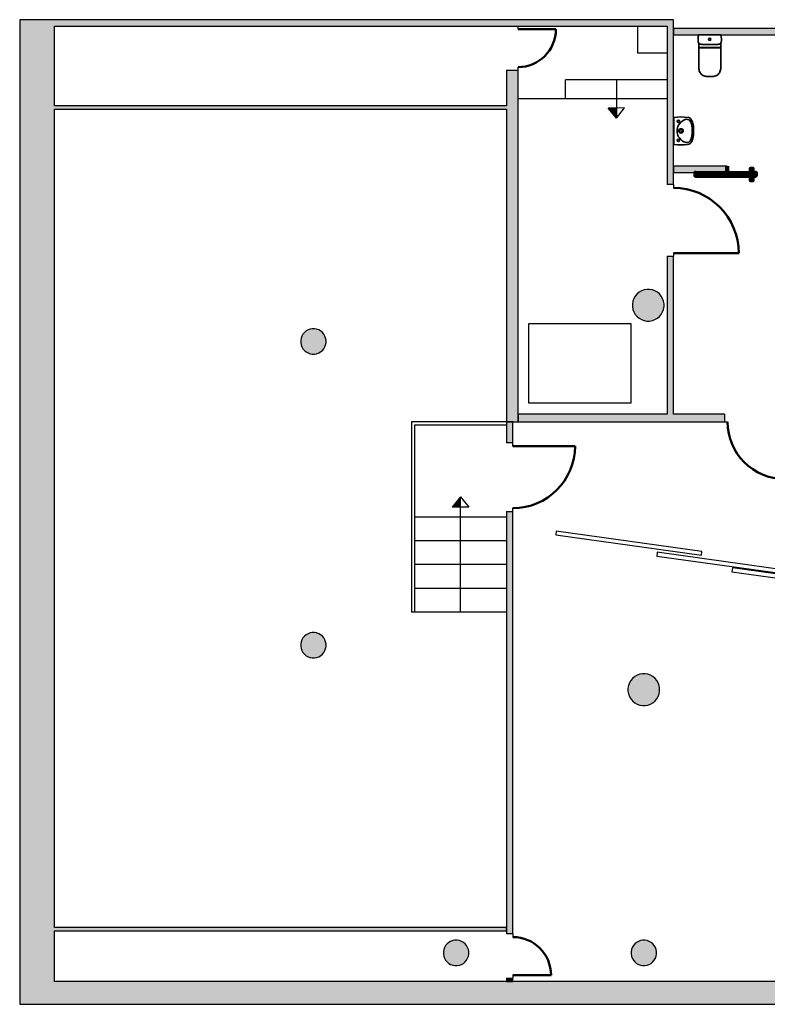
# Model space of a CAD drawing. Header units: metres. Extents: x -1 to 430, y -6 to 31.
# Tile 2 of 6: x 391 to 403, y 13 to 28. Entities that reach past the tile are written whole.
import ezdxf

# ---------------------------------------------------------------- set-up
doc = ezdxf.new("R2010")
doc.units = ezdxf.units.M
doc.linetypes.add('CONTINUA', pattern=[0])
for name, color, linetype, lineweight in [('3D PB MURS', 7, 'CONTINUA', 25), ('3D PB MURS NOUS', 7, 'CONTINUA', 25), ('3D PB PILAR', 7, 'CONTINUA', 25), ('PB ESCALES 2D', 7, 'CONTINUA', 25)]:
    doc.layers.add(name, color=color, linetype=linetype, lineweight=lineweight)

# ---------------------------------------------------------------- blocks, each defined once
blk = doc.blocks.new('_CLOSEDFILLED')
at = {"color": 0, "linetype": 'ByBlock', "lineweight": -2}
blk.add_solid([(-1, 0), (0, 0), (-1, 0)], dxfattribs=at)
blk = doc.blocks.new('OBJETO_COMPLEJO_3')
at = {"layer": '3D PB MURS NOUS', "lineweight": 35, "transparency": 33554687}
for p, q in [((401.847, 28.115), (401.847, 28.028)), ((402.212, 28.028), (402.211, 28.115)), ((401.857, 27.989), (401.857, 27.92)), ((402.202, 27.92), (402.202, 27.989)), ((401.854, 27.917), (401.857, 27.603)), ((402.202, 27.603), (402.204, 27.917)), ((402.018, 27.466), (402.029, 27.466)), ((402.029, 27.466), (402.04, 27.466))]:
    blk.add_line(p, q, dxfattribs=at)
blk.add_lwpolyline([(402.205, 28.121), (402.029, 28.121), (402.029, 28.121), (402.029, 28.121), (401.853, 28.121)], dxfattribs=at)
for centre, radius, start, end in [((401.853, 28.115), 0.006, 89.9956, 179.6868), ((402.205, 28.115), 0.006, 0.3132, 90.0044), ((401.908, 28.022), 0.0616, 175.0868, 212.7316), ((402.15, 28.022), 0.0616, 327.2684, 4.9132), ((401.856, 27.917), 0.00159, 101.7955, 180.4004), ((401.856, 27.92), 0.0014, 291.5043, 325.5038), ((401.855, 27.924), 0.00468, 272.139, 282.1043), ((402.203, 27.92), 0.0014, 214.4962, 248.4957), ((402.203, 27.924), 0.00468, 257.8957, 267.861), ((402.203, 27.917), 0.00159, 359.5996, 78.2045), ((402.009, 27.599), 0.152, 178.5373, 203.589), ((401.985, 27.592), 0.127, 204.9077, 234.8794), ((401.979, 27.587), 0.119, 235.8185, 262.3668), ((402.08, 27.587), 0.119, 277.6332, 304.1815), ((402.074, 27.592), 0.127, 305.1206, 335.0923), ((402.05, 27.599), 0.152, 336.411, 1.4627), ((402.011, 27.853), 0.387, 262.9661, 271.1498), ((402.048, 27.853), 0.387, 268.8502, 277.0339)]:
    blk.add_arc(centre, radius, start, end, dxfattribs=at)

msp = doc.modelspace()

# ---------------------------------------------------------------- hatches: boundary and pattern name
at = {"layer": '3D PB MURS', "linetype": 'CONTINUA', "lineweight": 18, "true_color": 0xa0a0a0, "transparency": 33554687}
for points in [[(391.15, 28.361), (391.15, 12.841), (391.7, 12.841), (391.7, 28.361)], [(400.756, 28.361), (391.7, 28.361), (391.7, 28.261), (400.756, 28.261)], [(401.456, 28.361), (400.756, 28.361), (400.756, 28.261), (401.456, 28.261)], [(401.456, 25.761), (401.456, 28.261), (401.356, 28.261), (401.356, 25.761)], [(399.006, 22.021), (399.006, 27.563), (398.826, 27.563), (398.826, 22.021)], [(391.7, 26.951), (398.826, 26.951), (398.826, 27.001), (391.7, 27.001)], [(401.356, 22.141), (401.456, 22.141), (401.456, 24.631), (401.356, 24.631)], [(399.006, 22.021), (402.259, 22.021), (402.259, 22.141), (399.006, 22.141)], [(398.826, 22.021), (398.826, 21.691), (398.926, 21.691), (398.926, 22.021)], [(398.926, 13.951), (398.926, 20.611), (398.826, 20.611), (398.826, 13.951)], [(391.7, 14.001), (398.826, 14.001), (398.826, 14.051), (391.7, 14.051)], [(391.7, 12.841), (400.756, 12.841), (400.756, 13.201), (391.7, 13.201)], [(398.926, 13.201), (398.926, 13.251), (398.826, 13.251), (398.826, 13.201)], [(400.756, 12.841), (423.657, 12.841), (423.732, 13.201), (400.756, 13.201)]]:
    msp.add_hatch(color=253, dxfattribs=at).paths.add_polyline_path(points)
at = {"layer": '3D PB MURS NOUS', "linetype": 'CONTINUA', "lineweight": 18, "transparency": 33554687}
for color, points in [(220, [(403.256, 28.221), (401.456, 28.221), (401.456, 28.121), (403.256, 28.121)]), (2, [(401.456, 25.951), (402.304, 25.951), (402.304, 26.051), (401.456, 26.051)])]:
    msp.add_hatch(color=color, dxfattribs=at).paths.add_polyline_path(points)
at = {"layer": '3D PB PILAR', "linetype": 'CONTINUA', "lineweight": 18, "transparency": 33554687}
for points in [[(401.081, 24.109), (401.037, 24.109), (400.994, 24.102), (400.953, 24.087), (400.915, 24.065), (400.882, 24.037), (400.853, 24.003), (400.832, 23.966), (400.817, 23.925), (400.809, 23.882), (400.809, 23.838), (400.817, 23.795), (400.832, 23.754), (400.853, 23.716), (400.882, 23.682), (400.915, 23.654), (400.953, 23.633), (400.994, 23.618), (401.037, 23.61), (401.081, 23.61), (401.124, 23.618), (401.165, 23.633), (401.203, 23.654), (401.236, 23.682), (401.264, 23.716), (401.286, 23.754), (401.301, 23.795), (401.308, 23.838), (401.308, 23.882), (401.301, 23.925), (401.286, 23.966), (401.264, 24.003), (401.236, 24.037), (401.203, 24.065), (401.165, 24.087), (401.124, 24.102)], [(395.797, 23.489), (395.762, 23.489), (395.727, 23.483), (395.695, 23.471), (395.664, 23.454), (395.638, 23.432), (395.615, 23.405), (395.598, 23.374), (395.586, 23.342), (395.58, 23.307), (395.58, 23.272), (395.586, 23.238), (395.598, 23.205), (395.615, 23.175), (395.638, 23.148), (395.664, 23.125), (395.695, 23.108), (395.727, 23.096), (395.762, 23.09), (395.797, 23.09), (395.831, 23.096), (395.864, 23.108), (395.894, 23.125), (395.921, 23.148), (395.944, 23.175), (395.961, 23.205), (395.973, 23.238), (395.979, 23.272), (395.979, 23.307), (395.973, 23.342), (395.961, 23.374), (395.944, 23.405), (395.921, 23.432), (395.894, 23.454), (395.864, 23.471), (395.831, 23.483)], [(395.797, 18.7), (395.762, 18.7), (395.727, 18.694), (395.695, 18.682), (395.664, 18.664), (395.638, 18.642), (395.615, 18.615), (395.598, 18.585), (395.586, 18.552), (395.58, 18.518), (395.58, 18.483), (395.586, 18.448), (395.598, 18.415), (395.615, 18.385), (395.638, 18.358), (395.664, 18.336), (395.695, 18.318), (395.727, 18.307), (395.762, 18.3), (395.797, 18.3), (395.831, 18.307), (395.864, 18.318), (395.894, 18.336), (395.921, 18.358), (395.944, 18.385), (395.961, 18.415), (395.973, 18.448), (395.979, 18.483), (395.979, 18.518), (395.973, 18.552), (395.961, 18.585), (395.944, 18.615), (395.921, 18.642), (395.894, 18.664), (395.864, 18.682), (395.831, 18.694)], [(401.011, 18.05), (400.967, 18.05), (400.924, 18.042), (400.883, 18.027), (400.845, 18.006), (400.812, 17.978), (400.783, 17.944), (400.762, 17.906), (400.747, 17.865), (400.739, 17.822), (400.739, 17.778), (400.747, 17.735), (400.762, 17.694), (400.783, 17.657), (400.812, 17.623), (400.845, 17.595), (400.883, 17.573), (400.924, 17.558), (400.967, 17.551), (401.011, 17.551), (401.054, 17.558), (401.095, 17.573), (401.133, 17.595), (401.166, 17.623), (401.194, 17.657), (401.216, 17.694), (401.231, 17.735), (401.238, 17.778), (401.238, 17.822), (401.231, 17.865), (401.216, 17.906), (401.194, 17.944), (401.166, 17.978), (401.133, 18.006), (401.095, 18.027), (401.054, 18.042)], [(398.047, 13.85), (398.012, 13.85), (397.977, 13.844), (397.944, 13.832), (397.914, 13.815), (397.887, 13.792), (397.865, 13.766), (397.847, 13.735), (397.835, 13.703), (397.829, 13.668), (397.829, 13.633), (397.835, 13.599), (397.847, 13.566), (397.865, 13.536), (397.887, 13.509), (397.914, 13.486), (397.944, 13.469), (397.977, 13.457), (398.012, 13.451), (398.047, 13.451), (398.081, 13.457), (398.114, 13.469), (398.144, 13.486), (398.171, 13.509), (398.193, 13.536), (398.211, 13.566), (398.223, 13.599), (398.229, 13.633), (398.229, 13.668), (398.223, 13.703), (398.211, 13.735), (398.193, 13.766), (398.171, 13.792), (398.144, 13.815), (398.114, 13.832), (398.081, 13.844)], [(401.006, 13.85), (400.971, 13.85), (400.937, 13.844), (400.904, 13.832), (400.874, 13.815), (400.847, 13.792), (400.825, 13.766), (400.807, 13.735), (400.795, 13.703), (400.789, 13.668), (400.789, 13.633), (400.795, 13.599), (400.807, 13.566), (400.825, 13.536), (400.847, 13.509), (400.874, 13.486), (400.904, 13.469), (400.937, 13.457), (400.971, 13.451), (401.006, 13.451), (401.041, 13.457), (401.074, 13.469), (401.104, 13.486), (401.131, 13.509), (401.153, 13.536), (401.171, 13.566), (401.182, 13.599), (401.189, 13.633), (401.189, 13.668), (401.182, 13.703), (401.171, 13.735), (401.153, 13.766), (401.131, 13.792), (401.104, 13.815), (401.074, 13.832), (401.041, 13.844)]]:
    msp.add_hatch(color=9, dxfattribs=at).paths.add_polyline_path(points)

# ---------------------------------------------------------------- linework, layer by layer
at = {"layer": '3D PB MURS', "color": 7, "linetype": 'CONTINUA', "lineweight": 25, "transparency": 33554687}
for p, q in [((391.15, 28.361), (391.15, 12.841)), ((391.7, 28.361), (391.15, 28.361)), ((400.756, 28.361), (391.7, 28.361)), ((391.7, 27.001), (391.7, 28.261)), ((391.7, 28.261), (398.826, 28.261)), ((398.826, 28.261), (399.006, 28.261)), ((399.006, 28.261), (400.756, 28.261)), ((399.006, 28.211), (399.006, 28.261)), ((401.456, 28.361), (400.756, 28.361)), ((400.756, 28.261), (401.356, 28.261)), ((401.356, 28.261), (401.356, 25.761)), ((401.456, 28.264), (401.456, 28.361)), ((401.456, 28.261), (401.456, 28.264)), ((401.456, 25.761), (401.456, 28.261)), ((398.826, 27.563), (399.006, 27.563)), ((398.826, 27.563), (398.826, 27.001)), ((399.006, 27.563), (399.006, 27.613)), ((399.006, 22.141), (399.006, 27.563)), ((398.826, 27.001), (391.7, 27.001)), ((391.7, 14.051), (391.7, 26.951)), ((391.7, 26.951), (398.826, 26.951)), ((398.826, 26.951), (398.826, 22.021)), ((401.456, 25.761), (401.356, 25.761)), ((401.456, 25.761), (401.456, 25.711)), ((401.456, 24.681), (401.456, 24.631)), ((401.356, 24.631), (401.456, 24.631)), ((401.356, 24.631), (401.356, 22.141)), ((401.456, 22.141), (401.456, 24.631)), ((401.356, 22.141), (399.006, 22.141)), ((399.006, 22.141), (399.006, 22.021)), ((399.006, 22.021), (399.006, 22.141)), ((402.259, 22.141), (401.456, 22.141)), ((402.259, 22.141), (402.259, 22.021)), ((398.926, 22.021), (398.826, 22.021)), ((398.826, 22.021), (398.826, 21.691)), ((398.826, 22.021), (398.926, 22.021)), ((398.926, 21.691), (398.926, 22.021)), ((398.926, 22.021), (399.006, 22.021)), ((399.006, 22.021), (402.259, 22.021)), ((402.259, 22.021), (402.309, 22.021)), ((398.926, 21.691), (398.826, 21.691)), ((398.926, 21.641), (398.926, 21.691)), ((398.926, 20.611), (398.926, 20.661)), ((398.826, 20.611), (398.926, 20.611)), ((398.826, 20.611), (398.826, 14.051)), ((398.926, 13.951), (398.926, 20.611)), ((399.608, 20.301), (399.6, 20.241)), ((399.6, 20.241), (401.897, 19.921)), ((401.906, 19.98), (399.608, 20.301)), ((401.201, 19.966), (401.193, 19.906)), ((401.193, 19.906), (403.49, 19.585)), ((403.499, 19.645), (401.201, 19.966)), ((401.897, 19.921), (401.906, 19.98)), ((402.387, 19.718), (402.379, 19.659)), ((404.685, 19.398), (402.387, 19.718)), ((402.379, 19.659), (404.676, 19.338)), ((398.826, 14.051), (391.7, 14.051)), ((391.7, 13.201), (391.7, 14.001)), ((391.7, 14.001), (398.826, 14.001)), ((398.826, 14.051), (398.826, 14.001)), ((398.826, 14.001), (398.826, 14.051)), ((398.826, 14.001), (398.826, 13.951)), ((398.926, 13.951), (398.826, 13.951)), ((398.926, 13.951), (398.926, 13.901)), ((398.826, 13.201), (391.7, 13.201)), ((398.826, 13.251), (398.926, 13.251)), ((398.826, 13.251), (398.826, 13.201)), ((398.926, 13.201), (398.826, 13.201)), ((398.826, 13.201), (398.926, 13.201)), ((398.926, 13.301), (398.926, 13.251)), ((398.926, 13.201), (398.926, 13.251)), ((400.756, 13.201), (398.926, 13.201)), ((400.927, 13.201), (400.756, 13.201)), ((406.091, 13.201), (400.927, 13.201)), ((391.15, 12.841), (391.7, 12.841)), ((391.7, 12.841), (400.756, 12.841)), ((400.756, 12.841), (400.927, 12.841)), ((400.927, 12.841), (423.657, 12.841))]:
    msp.add_line(p, q, dxfattribs=at)
at = {"layer": '3D PB MURS', "color": 202, "linetype": 'CONTINUA', "lineweight": 50, "transparency": 33554687}
for p, q in [((399.006, 28.211), (399.604, 28.211)), ((401.456, 24.681), (402.486, 24.681)), ((398.926, 21.641), (399.906, 21.641)), ((398.926, 13.301), (399.526, 13.301))]:
    msp.add_line(p, q, dxfattribs=at)
for centre, radius, start, end in [((399.006, 28.211), 0.598, 270, 0), ((401.456, 24.681), 1.03, 0, 90), ((398.926, 21.641), 0.98, 270, 0), ((398.926, 13.301), 0.6, 0, 90)]:
    msp.add_arc(centre, radius, start, end, dxfattribs=at)
msp.add_ellipse((403.209, 22.021), major_axis=(0.9, 0), ratio=1, start_param=3.141593, end_param=4.712389, dxfattribs=at)
at = {"layer": '3D PB MURS NOUS', "color": 7, "linetype": 'CONTINUA', "lineweight": 25, "transparency": 33554687}
for p, q in [((403.256, 28.221), (401.456, 28.221)), ((401.456, 28.221), (401.456, 28.121)), ((401.456, 28.121), (403.256, 28.121)), ((402.304, 26.051), (401.456, 26.051)), ((401.456, 26.051), (401.456, 25.951)), ((401.456, 25.951), (402.304, 25.951)), ((402.304, 26.051), (402.304, 25.951))]:
    msp.add_line(p, q, dxfattribs=at)
at = {"layer": '3D PB MURS NOUS', "lineweight": 35, "transparency": 33554687}
for p, q in [((401.896, 27.972), (402.029, 27.971)), ((402.162, 27.972), (402.029, 27.971)), ((401.854, 27.917), (401.855, 27.917)), ((401.855, 27.917), (402.204, 27.917)), ((401.858, 27.921), (401.858, 27.921)), ((401.859, 27.923), (401.906, 27.923)), ((401.907, 27.919), (401.907, 27.923)), ((401.907, 27.923), (401.931, 27.923)), ((401.907, 27.922), (401.907, 27.919)), ((401.907, 27.919), (401.907, 27.919)), ((401.931, 27.923), (401.931, 27.922)), ((401.933, 27.921), (402.029, 27.921)), ((402.126, 27.921), (402.029, 27.921)), ((402.151, 27.923), (402.127, 27.923)), ((402.127, 27.923), (402.127, 27.922)), ((402.151, 27.919), (402.151, 27.923)), ((402.152, 27.919), (402.151, 27.919)), ((402.152, 27.922), (402.152, 27.919)), ((402.2, 27.923), (402.153, 27.923)), ((402.201, 27.921), (402.201, 27.921)), ((402.204, 27.917), (402.204, 27.917))]:
    msp.add_line(p, q, dxfattribs=at)
at = {"layer": '3D PB MURS NOUS', "color": 2, "linetype": 'CONTINUA', "lineweight": 35, "transparency": 33554687}
for q in [(401.465, 26.821), (401.465, 26.395)]:
    msp.add_line((401.465, 26.608), q, dxfattribs=at)
at = {"layer": '3D PB MURS NOUS', "color": 240, "linetype": 'CONTINUA', "lineweight": 140, "transparency": 33554687}
for points in [[(402.755, 25.941), (401.803, 25.941), (401.803, 25.951), (401.803, 25.901), (402.755, 25.901), (402.755, 25.951), (402.755, 25.941)], [(402.304, 26.051), (402.304, 26.001), (402.304, 25.951), (402.304, 26.001), (402.304, 26.051)], [(402.705, 25.941), (402.675, 25.941), (402.675, 26.011), (402.705, 26.011), (402.705, 25.941)], [(402.705, 25.901), (402.675, 25.901), (402.675, 25.831), (402.705, 25.831), (402.705, 25.901)]]:
    msp.add_lwpolyline(points, close=True, dxfattribs=at)
at = {"layer": '3D PB MURS NOUS', "lineweight": 35, "transparency": 33554687}
msp.add_circle((402.029, 28.051), 0.0175, dxfattribs=at)
at = {"layer": '3D PB MURS NOUS', "color": 2, "linetype": 'CONTINUA', "lineweight": 35, "transparency": 33554687}
for centre in [(401.535, 26.758), (401.535, 26.458)]:
    msp.add_circle(centre, 0.0175, dxfattribs=at)
at = {"layer": '3D PB MURS NOUS', "lineweight": 35, "transparency": 33554687}
for centre, radius, start, end in [((401.893, 28.02), 0.0475, 220.1892, 274.3832), ((402.166, 28.02), 0.0475, 265.6168, 319.8108), ((401.854, 27.922), 0.0036, 321.9501, 338.9558), ((401.86, 27.921), 0.00253, 110.2602, 159.8307), ((401.906, 27.922), 0.001, 0.2284, 89.998), ((401.933, 27.923), 0.00136, 211.3967, 275.8682), ((402.126, 27.923), 0.00136, 264.1318, 328.6033), ((402.153, 27.922), 0.001, 90.002, 179.7716), ((402.199, 27.921), 0.00253, 20.1693, 69.7398), ((402.205, 27.922), 0.0036, 201.0442, 218.0499)]:
    msp.add_arc(centre, radius, start, end, dxfattribs=at)
at = {"layer": '3D PB MURS NOUS', "color": 2, "linetype": 'CONTINUA', "lineweight": 35, "transparency": 33554687}
for centre, radius, start, end in [((401.579, 25.888), 0.939, 83.8154, 97.0001), ((401.693, 26.608), 0.18, 149.1161, 180), ((401.727, 26.587), 0.22, 119.1529, 149.1161), ((401.664, 26.701), 0.09, 68.4643, 119.1529), ((401.672, 26.743), 0.08, 26.6204, 83.8154), ((401.677, 26.738), 0.05, 30.2248, 66.3753), ((401.53, 26.653), 0.22, 7.2949, 30.2248), ((401.52, 26.666), 0.25, 9.676, 26.6204), ((401.175, 26.608), 0.6, 360, 9.676), ((401.693, 26.608), 0.18, 180, 210.8839), ((401.575, 26.608), 0.035, 0, 180), ((401.575, 26.608), 0.035, 180, 0), ((401.575, 26.608), 0.023, 0, 180), ((401.575, 26.608), 0.023, 180, 0), ((401.176, 26.608), 0.577, 0, 7.2949), ((401.176, 26.608), 0.577, 352.7051, 0), ((401.175, 26.608), 0.6, 350.324, 0), ((401.579, 27.327), 0.939, 262.9999, 276.1846), ((401.727, 26.628), 0.22, 210.8839, 240.8471), ((401.664, 26.515), 0.09, 240.8471, 291.5357), ((401.672, 26.473), 0.08, 276.1846, 333.3796), ((401.677, 26.477), 0.05, 293.6247, 329.7752), ((401.53, 26.562), 0.22, 329.7752, 352.7051), ((401.52, 26.549), 0.25, 333.3796, 350.324)]:
    msp.add_arc(centre, radius, start, end, dxfattribs=at)
at = {"layer": '3D PB PILAR', "color": 7, "linetype": 'CONTINUA', "lineweight": 25, "transparency": 33554687}
for p, q in [((400.915, 24.065), (400.882, 24.037)), ((400.953, 24.087), (400.915, 24.065)), ((400.994, 24.102), (400.953, 24.087)), ((401.037, 24.109), (400.994, 24.102)), ((401.081, 24.109), (401.037, 24.109)), ((401.124, 24.102), (401.081, 24.109)), ((401.165, 24.087), (401.124, 24.102)), ((401.203, 24.065), (401.165, 24.087)), ((401.236, 24.037), (401.203, 24.065)), ((400.817, 23.925), (400.809, 23.882)), ((400.832, 23.966), (400.817, 23.925)), ((400.853, 24.003), (400.832, 23.966)), ((400.882, 24.037), (400.853, 24.003)), ((401.264, 24.003), (401.236, 24.037)), ((401.286, 23.966), (401.264, 24.003)), ((401.301, 23.925), (401.286, 23.966)), ((401.308, 23.882), (401.301, 23.925)), ((400.809, 23.882), (400.809, 23.838)), ((400.809, 23.838), (400.817, 23.795)), ((400.817, 23.795), (400.832, 23.754)), ((400.832, 23.754), (400.853, 23.716)), ((401.264, 23.716), (401.286, 23.754)), ((401.286, 23.754), (401.301, 23.795)), ((401.301, 23.795), (401.308, 23.838)), ((401.308, 23.838), (401.308, 23.882)), ((400.853, 23.716), (400.882, 23.682)), ((400.882, 23.682), (400.915, 23.654)), ((400.915, 23.654), (400.953, 23.633)), ((400.953, 23.633), (400.994, 23.618)), ((400.994, 23.618), (401.037, 23.61)), ((401.037, 23.61), (401.081, 23.61)), ((401.081, 23.61), (401.124, 23.618)), ((401.124, 23.618), (401.165, 23.633)), ((401.165, 23.633), (401.203, 23.654)), ((401.203, 23.654), (401.236, 23.682)), ((401.236, 23.682), (401.264, 23.716)), ((395.664, 23.454), (395.638, 23.432)), ((395.695, 23.471), (395.664, 23.454)), ((395.727, 23.483), (395.695, 23.471)), ((395.762, 23.489), (395.727, 23.483)), ((395.797, 23.489), (395.762, 23.489)), ((395.831, 23.483), (395.797, 23.489)), ((395.864, 23.471), (395.831, 23.483)), ((395.894, 23.454), (395.864, 23.471)), ((395.921, 23.432), (395.894, 23.454)), ((395.586, 23.342), (395.58, 23.307)), ((395.58, 23.307), (395.58, 23.272)), ((395.598, 23.374), (395.586, 23.342)), ((395.615, 23.405), (395.598, 23.374)), ((395.638, 23.432), (395.615, 23.405)), ((395.944, 23.405), (395.921, 23.432)), ((395.961, 23.374), (395.944, 23.405)), ((395.973, 23.342), (395.961, 23.374)), ((395.979, 23.307), (395.973, 23.342)), ((395.979, 23.272), (395.979, 23.307)), ((395.58, 23.272), (395.586, 23.238)), ((395.586, 23.238), (395.598, 23.205)), ((395.598, 23.205), (395.615, 23.175)), ((395.615, 23.175), (395.638, 23.148)), ((395.638, 23.148), (395.664, 23.125)), ((395.664, 23.125), (395.695, 23.108)), ((395.864, 23.108), (395.894, 23.125)), ((395.894, 23.125), (395.921, 23.148)), ((395.921, 23.148), (395.944, 23.175)), ((395.944, 23.175), (395.961, 23.205)), ((395.961, 23.205), (395.973, 23.238)), ((395.973, 23.238), (395.979, 23.272)), ((395.695, 23.108), (395.727, 23.096)), ((395.727, 23.096), (395.762, 23.09)), ((395.762, 23.09), (395.797, 23.09)), ((395.797, 23.09), (395.831, 23.096)), ((395.831, 23.096), (395.864, 23.108)), ((395.638, 18.642), (395.615, 18.615)), ((395.664, 18.664), (395.638, 18.642)), ((395.695, 18.682), (395.664, 18.664)), ((395.727, 18.694), (395.695, 18.682)), ((395.762, 18.7), (395.727, 18.694)), ((395.797, 18.7), (395.762, 18.7)), ((395.831, 18.694), (395.797, 18.7)), ((395.864, 18.682), (395.831, 18.694)), ((395.894, 18.664), (395.864, 18.682)), ((395.921, 18.642), (395.894, 18.664)), ((395.944, 18.615), (395.921, 18.642)), ((395.586, 18.552), (395.58, 18.518)), ((395.58, 18.518), (395.58, 18.483)), ((395.58, 18.483), (395.586, 18.448)), ((395.598, 18.585), (395.586, 18.552)), ((395.615, 18.615), (395.598, 18.585)), ((395.961, 18.585), (395.944, 18.615)), ((395.973, 18.552), (395.961, 18.585)), ((395.979, 18.518), (395.973, 18.552)), ((395.973, 18.448), (395.979, 18.483)), ((395.979, 18.483), (395.979, 18.518)), ((395.586, 18.448), (395.598, 18.415)), ((395.598, 18.415), (395.615, 18.385)), ((395.615, 18.385), (395.638, 18.358)), ((395.638, 18.358), (395.664, 18.336)), ((395.664, 18.336), (395.695, 18.318)), ((395.695, 18.318), (395.727, 18.307)), ((395.831, 18.307), (395.864, 18.318)), ((395.864, 18.318), (395.894, 18.336)), ((395.894, 18.336), (395.921, 18.358)), ((395.921, 18.358), (395.944, 18.385)), ((395.944, 18.385), (395.961, 18.415)), ((395.961, 18.415), (395.973, 18.448)), ((395.727, 18.307), (395.762, 18.3)), ((395.762, 18.3), (395.797, 18.3)), ((395.797, 18.3), (395.831, 18.307)), ((400.845, 18.006), (400.812, 17.978)), ((400.883, 18.027), (400.845, 18.006)), ((400.924, 18.042), (400.883, 18.027)), ((400.967, 18.05), (400.924, 18.042)), ((401.011, 18.05), (400.967, 18.05)), ((401.054, 18.042), (401.011, 18.05)), ((401.095, 18.027), (401.054, 18.042)), ((401.133, 18.006), (401.095, 18.027)), ((401.166, 17.978), (401.133, 18.006)), ((400.747, 17.865), (400.739, 17.822)), ((400.762, 17.906), (400.747, 17.865)), ((400.783, 17.944), (400.762, 17.906)), ((400.812, 17.978), (400.783, 17.944)), ((401.194, 17.944), (401.166, 17.978)), ((401.216, 17.906), (401.194, 17.944)), ((401.231, 17.865), (401.216, 17.906)), ((401.238, 17.822), (401.231, 17.865)), ((400.739, 17.822), (400.739, 17.778)), ((400.739, 17.778), (400.747, 17.735)), ((400.747, 17.735), (400.762, 17.694)), ((400.762, 17.694), (400.783, 17.657)), ((401.194, 17.657), (401.216, 17.694)), ((401.216, 17.694), (401.231, 17.735)), ((401.231, 17.735), (401.238, 17.778)), ((401.238, 17.778), (401.238, 17.822)), ((400.783, 17.657), (400.812, 17.623)), ((400.812, 17.623), (400.845, 17.595)), ((400.845, 17.595), (400.883, 17.573)), ((400.883, 17.573), (400.924, 17.558)), ((400.924, 17.558), (400.967, 17.551)), ((400.967, 17.551), (401.011, 17.551)), ((401.011, 17.551), (401.054, 17.558)), ((401.054, 17.558), (401.095, 17.573)), ((401.095, 17.573), (401.133, 17.595)), ((401.133, 17.595), (401.166, 17.623)), ((401.166, 17.623), (401.194, 17.657)), ((397.914, 13.815), (397.887, 13.792)), ((397.944, 13.832), (397.914, 13.815)), ((397.977, 13.844), (397.944, 13.832)), ((398.012, 13.85), (397.977, 13.844)), ((398.047, 13.85), (398.012, 13.85)), ((398.081, 13.844), (398.047, 13.85)), ((398.114, 13.832), (398.081, 13.844)), ((398.144, 13.815), (398.114, 13.832)), ((398.171, 13.792), (398.144, 13.815)), ((400.874, 13.815), (400.847, 13.792)), ((400.904, 13.832), (400.874, 13.815)), ((400.937, 13.844), (400.904, 13.832)), ((400.971, 13.85), (400.937, 13.844)), ((401.006, 13.85), (400.971, 13.85)), ((401.041, 13.844), (401.006, 13.85)), ((401.074, 13.832), (401.041, 13.844)), ((401.104, 13.815), (401.074, 13.832)), ((401.131, 13.792), (401.104, 13.815)), ((397.835, 13.703), (397.829, 13.668)), ((397.829, 13.668), (397.829, 13.633)), ((397.847, 13.735), (397.835, 13.703)), ((397.865, 13.766), (397.847, 13.735)), ((397.887, 13.792), (397.865, 13.766)), ((398.193, 13.766), (398.171, 13.792)), ((398.211, 13.735), (398.193, 13.766)), ((398.223, 13.703), (398.211, 13.735)), ((398.229, 13.668), (398.223, 13.703)), ((398.229, 13.633), (398.229, 13.668)), ((400.795, 13.703), (400.789, 13.668)), ((400.789, 13.668), (400.789, 13.633)), ((400.807, 13.735), (400.795, 13.703)), ((400.825, 13.766), (400.807, 13.735)), ((400.847, 13.792), (400.825, 13.766)), ((401.153, 13.766), (401.131, 13.792)), ((401.171, 13.735), (401.153, 13.766)), ((401.182, 13.703), (401.171, 13.735)), ((401.189, 13.668), (401.182, 13.703)), ((401.189, 13.633), (401.189, 13.668)), ((397.829, 13.633), (397.835, 13.599)), ((397.835, 13.599), (397.847, 13.566)), ((397.847, 13.566), (397.865, 13.536)), ((397.865, 13.536), (397.887, 13.509)), ((397.887, 13.509), (397.914, 13.486)), ((398.144, 13.486), (398.171, 13.509)), ((398.171, 13.509), (398.193, 13.536)), ((398.193, 13.536), (398.211, 13.566)), ((398.211, 13.566), (398.223, 13.599)), ((398.223, 13.599), (398.229, 13.633)), ((400.789, 13.633), (400.795, 13.599)), ((400.795, 13.599), (400.807, 13.566)), ((400.807, 13.566), (400.825, 13.536)), ((400.825, 13.536), (400.847, 13.509)), ((400.847, 13.509), (400.874, 13.486)), ((401.104, 13.486), (401.131, 13.509)), ((401.131, 13.509), (401.153, 13.536)), ((401.153, 13.536), (401.171, 13.566)), ((401.171, 13.566), (401.182, 13.599)), ((401.182, 13.599), (401.189, 13.633)), ((397.914, 13.486), (397.944, 13.469)), ((397.944, 13.469), (397.977, 13.457)), ((397.977, 13.457), (398.012, 13.451)), ((398.012, 13.451), (398.047, 13.451)), ((398.047, 13.451), (398.081, 13.457)), ((398.081, 13.457), (398.114, 13.469)), ((398.114, 13.469), (398.144, 13.486)), ((400.874, 13.486), (400.904, 13.469)), ((400.904, 13.469), (400.937, 13.457)), ((400.937, 13.457), (400.971, 13.451)), ((400.971, 13.451), (401.006, 13.451)), ((401.006, 13.451), (401.041, 13.457)), ((401.041, 13.457), (401.074, 13.469)), ((401.074, 13.469), (401.104, 13.486))]:
    msp.add_line(p, q, dxfattribs=at)
at = {"layer": 'PB ESCALES 2D', "color": 7, "linetype": 'CONTINUA', "lineweight": 25, "transparency": 33554687}
for p, q in [((400.896, 27.831), (400.896, 28.261)), ((401.356, 27.831), (400.896, 27.831)), ((401.356, 27.411), (399.756, 27.411)), ((399.756, 27.111), (399.756, 27.411)), ((400.556, 27.411), (400.556, 26.809)), ((401.356, 27.111), (399.006, 27.111)), ((400.685, 26.97), (400.425, 26.968)), ((400.556, 26.809), (400.425, 26.968)), ((400.556, 26.809), (400.685, 26.97)), ((399.174, 23.571), (400.785, 23.571)), ((399.174, 22.317), (399.174, 23.571)), ((400.785, 23.571), (400.785, 22.317)), ((400.785, 22.317), (399.174, 22.317)), ((397.326, 22.021), (397.326, 19.021)), ((398.826, 22.021), (397.326, 22.021)), ((397.376, 21.971), (397.376, 19.021)), ((398.826, 21.971), (397.376, 21.971)), ((398.101, 20.838), (397.97, 20.678)), ((398.101, 19.021), (398.101, 20.838)), ((398.101, 20.838), (398.23, 20.676)), ((398.23, 20.676), (397.97, 20.678)), ((398.826, 20.521), (397.376, 20.521)), ((398.826, 20.146), (397.376, 20.146)), ((398.826, 19.771), (397.376, 19.771)), ((398.826, 19.396), (397.376, 19.396)), ((398.826, 19.021), (397.326, 19.021))]:
    msp.add_line(p, q, dxfattribs=at)
for centre, radius, start, end in [((408.679, 27.148), 8.249, 181.2492, 181.3016), ((408.679, 27.148), 8.239, 181.2502, 181.3903), ((408.679, 27.148), 8.229, 181.2512, 181.4794), ((408.679, 27.148), 8.219, 181.2522, 181.5689), ((408.679, 27.148), 8.209, 181.2532, 181.6588), ((408.679, 27.148), 8.199, 181.2542, 181.7491), ((408.679, 27.148), 8.189, 181.2553, 181.8398), ((408.679, 27.148), 8.179, 181.2563, 181.9309), ((408.679, 27.148), 8.169, 181.2573, 182.0224), ((408.679, 27.148), 8.159, 181.2583, 182.1144), ((408.679, 27.148), 8.149, 181.2593, 182.2068), ((408.679, 27.148), 8.139, 181.2603, 182.2995), ((406.224, 20.498), 8.159, 177.8856, 178.7417), ((406.224, 20.498), 8.149, 177.7932, 178.7407), ((406.224, 20.498), 8.139, 177.7005, 178.7396), ((406.224, 20.498), 8.249, 178.6984, 178.7508), ((406.224, 20.498), 8.239, 178.6097, 178.7498), ((406.224, 20.498), 8.229, 178.5206, 178.7488), ((406.224, 20.498), 8.219, 178.4311, 178.7478), ((406.224, 20.498), 8.209, 178.3412, 178.7468), ((406.224, 20.498), 8.199, 178.2509, 178.7458), ((406.224, 20.498), 8.189, 178.1602, 178.7447), ((406.224, 20.498), 8.179, 178.0691, 178.7437), ((406.224, 20.498), 8.169, 177.9775, 178.7427)]:
    msp.add_arc(centre, radius, start, end, dxfattribs=at)

# ---------------------------------------------------------------- block references
at = {"layer": '3D PB MURS NOUS', "lineweight": 35, "transparency": 33554687}
msp.add_blockref('OBJETO_COMPLEJO_3', (0, 0), dxfattribs=at)
at = {"layer": '3D PB PILAR', "color": 7, "linetype": 'CONTINUA', "lineweight": 25, "transparency": 33554687, "xscale": 0.0002666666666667, "yscale": 0.0002666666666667, "zscale": 0.0002666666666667}
for p in [(401.059, 23.86), (395.779, 23.29), (395.779, 18.5), (400.989, 17.8), (398.029, 13.651), (400.989, 13.651)]:
    msp.add_blockref('_CLOSEDFILLED', p, dxfattribs=at)

doc.saveas('drawing.dxf')
